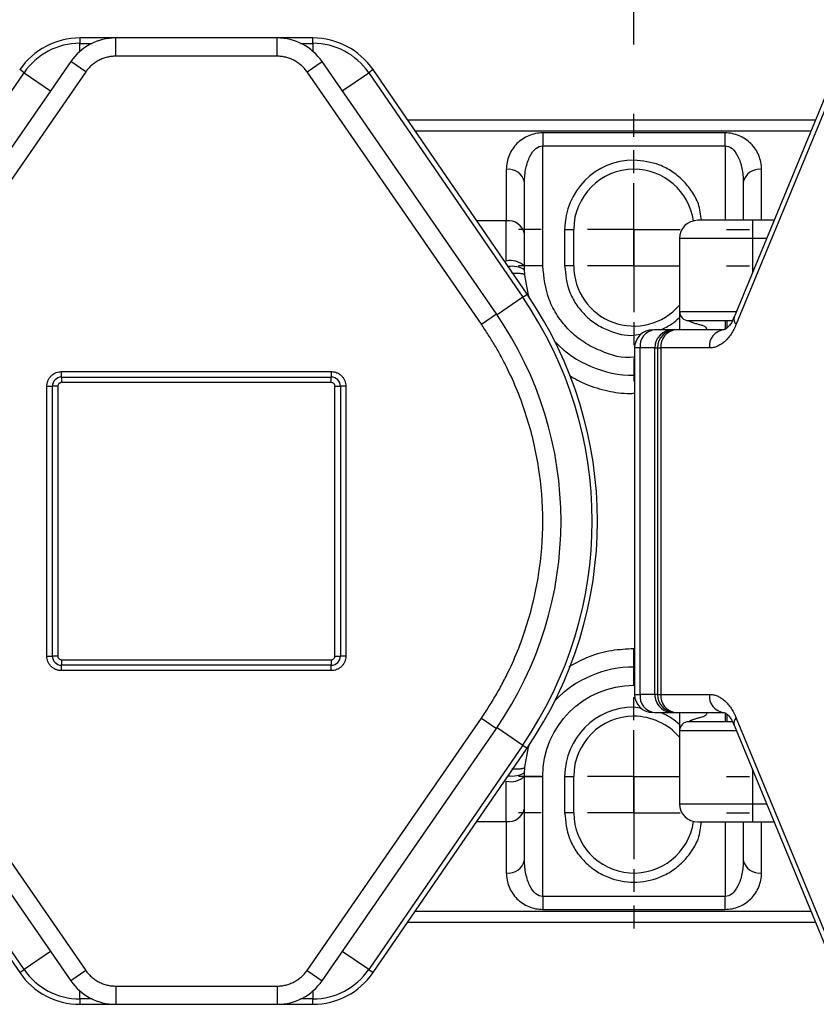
# Model space of a CAD drawing. Header units: millimetres. Extents: x 25 to 1092, y 25 to 838.
# Tile 10 of 81: x 320 to 379, y 280 to 352. Entities that reach past the tile are written whole.
import ezdxf

# ---------------------------------------------------------------- set-up
doc = ezdxf.new("R2010")
doc.units = ezdxf.units.MM
doc.header["$LTSCALE"] = 4
doc.linetypes.add('SLD-Center', pattern=[19.05, 15.24, -1.27, 1.27, -1.27])
doc.linetypes.add('SLD-Solid', pattern=[0])
doc.layers.add('CENTER', color=40, linetype='SLD-Center')
doc.layers.add('DIMENSIONS', color=140, linetype='SLD-Solid', lineweight=25)
doc.styles.add('SLDTEXTSTYLE0', font='VERDANA.TTF')
doc.dimstyles.new('SLDDIMSTYLE8', dxfattribs={"dimtxt": 8.632031, "dimasz": 13.208, "dimexe": 0, "dimexo": 0.0625, "dimgap": 2.158008, "dimtad": 0, "dimtih": 1, "dimtoh": 1, "dimlfac": 0.75, "dimrnd": 1e-09, "dimzin": 4, "dimdsep": 46, "dimtxsty": 'SLDTEXTSTYLE0', "dimsah": 1, "dimcen": 0.09, "dimadec": 0, "dimazin": 1, "dimtfac": 1, "dimtofl": 0, "dimtmove": 0, "dimatfit": 3, "dimfxl": 0, "dimfrac": 2, "dimtolj": 1, "dimtzin": 12, "dimarcsym": 0})

# ---------------------------------------------------------------- blocks, each defined once
blk = doc.blocks.new('_D_23')
at = {"layer": 'DIMENSIONS'}
for p, q in [((365.207, 350.135), (365.207, 411.852)), ((441.207, 350.135), (441.207, 411.852)), ((365.207, 399.152), (377.936, 399.152)), ((389.632, 399.152), (386.733, 399.152)), ((386.733, 399.152), (386.733, 385.432)), ((415.283, 399.152), (418.182, 399.152)), ((418.182, 399.152), (418.182, 385.432)), ((441.207, 399.152), (426.979, 399.152)), ((386.733, 385.432), (389.632, 385.432)), ((418.182, 385.432), (415.283, 385.432))]:
    blk.add_line(p, q, dxfattribs=at)
for points in [[(365.207, 399.152), (378.415, 397.12), (378.415, 401.184)], [(441.207, 399.152), (427.999, 401.184), (427.999, 397.12)]]:
    blk.add_solid(points, dxfattribs=at)
at = {"layer": 'DIMENSIONS', "char_height": 8.4667, "attachment_point": 1, "style": 'SLDTEXTSTYLE0'}
for s, insert in [('57.0', (389.632, 411.838)), ('2.24', (389.632, 396.186))]:
    blk.add_mtext(s, dxfattribs=dict(at, insert=insert))
blk = doc.blocks.new('_D_24')
at = {"layer": 'DIMENSIONS'}
for p, q in [((289.207, 350.135), (289.207, 411.852)), ((365.207, 350.135), (365.207, 411.852)), ((289.207, 399.152), (302.172, 399.152)), ((313.868, 399.152), (310.969, 399.152)), ((310.969, 399.152), (310.969, 385.432)), ((339.519, 399.152), (342.418, 399.152)), ((342.418, 399.152), (342.418, 385.432)), ((365.207, 399.152), (351.215, 399.152)), ((310.969, 385.432), (313.868, 385.432)), ((342.418, 385.432), (339.519, 385.432))]:
    blk.add_line(p, q, dxfattribs=at)
for points in [[(289.207, 399.152), (302.415, 397.12), (302.415, 401.184)], [(365.207, 399.152), (351.999, 401.184), (351.999, 397.12)]]:
    blk.add_solid(points, dxfattribs=at)
at = {"layer": 'DIMENSIONS', "char_height": 8.4667, "attachment_point": 1, "style": 'SLDTEXTSTYLE0'}
for s, insert in [('57.0', (313.868, 411.838)), ('2.24', (313.868, 396.186))]:
    blk.add_mtext(s, dxfattribs=dict(at, insert=insert))
blk = doc.blocks.new('_D_26')
at = {"layer": 'DIMENSIONS'}
for p, q in [((140.541, 334.349), (140.541, 446.374)), ((491.207, 346.245), (491.207, 446.374)), ((140.541, 433.674), (298.581, 433.674)), ((310.277, 433.674), (307.379, 433.674)), ((307.379, 433.674), (307.379, 419.955)), ((343.109, 433.674), (346.008, 433.674)), ((346.008, 433.674), (346.008, 419.955)), ((491.207, 433.674), (354.806, 433.674)), ((307.379, 419.955), (310.277, 419.955)), ((346.008, 419.955), (343.109, 419.955))]:
    blk.add_line(p, q, dxfattribs=at)
for points in [[(140.541, 433.674), (153.749, 431.642), (153.749, 435.706)], [(491.207, 433.674), (477.999, 435.706), (477.999, 431.642)]]:
    blk.add_solid(points, dxfattribs=at)
at = {"layer": 'DIMENSIONS', "char_height": 8.4667, "attachment_point": 1, "style": 'SLDTEXTSTYLE0'}
for s, insert in [('263.0', (310.277, 446.36)), ('10.35', (310.277, 430.709))]:
    blk.add_mtext(s, dxfattribs=dict(at, insert=insert))
blk = doc.blocks.new('SW_CENTERMARKSYMBOL_19')
at = {"layer": 'CENTER', "color": 0}
for p, q in [((0, 6.773), (0, 8.453)), ((0, 0), (0, 3.387)), ((-6.773, 0), (-8.453, 0)), ((0, 0), (-3.387, 0)), ((0, 0), (0, -3.387)), ((0, 0), (3.387, 0)), ((6.773, 0), (8.453, 0)), ((0, -6.773), (0, -8.453))]:
    blk.add_line(p, q, dxfattribs=at)
blk = doc.blocks.new('SW_CENTERMARKSYMBOL_20')
at = {"layer": 'CENTER', "color": 0}
for p, q in [((0, 6.773), (0, 8.453)), ((0, 0), (0, 3.387)), ((-6.773, 0), (-8.453, 0)), ((0, 0), (-3.387, 0)), ((0, 0), (0, -3.387)), ((0, 0), (3.387, 0)), ((6.773, 0), (8.453, 0)), ((0, -6.773), (0, -8.453))]:
    blk.add_line(p, q, dxfattribs=at)
blk = doc.blocks.new('SW_CENTERMARKSYMBOL_21')
at = {"layer": 'CENTER', "color": 0}
for p, q in [((0, 6.773), (0, 8.453)), ((0, 0), (0, 3.387)), ((-6.773, 0), (-8.453, 0)), ((0, 0), (-3.387, 0)), ((0, 0), (0, -3.387)), ((0, 0), (3.387, 0)), ((6.773, 0), (8.453, 0)), ((0, -6.773), (0, -8.453))]:
    blk.add_line(p, q, dxfattribs=at)
blk = doc.blocks.new('SW_CENTERMARKSYMBOL_22')
at = {"layer": 'CENTER', "color": 0}
for p, q in [((0, 6.773), (0, 8.453)), ((0, 0), (0, 3.387)), ((-6.773, 0), (-8.453, 0)), ((0, 0), (-3.387, 0)), ((0, 0), (0, -3.387)), ((0, 0), (3.387, 0)), ((6.773, 0), (8.453, 0)), ((0, -6.773), (0, -8.453))]:
    blk.add_line(p, q, dxfattribs=at)

msp = doc.modelspace()

# ---------------------------------------------------------------- linework, layer by layer
for p, q in [((327.305, 350.602), (324.683, 350.602)), ((324.683, 350.602), (324.683, 350.211)), ((324.683, 349.622), (324.683, 350.211)), ((324.683, 350.211), (325.582, 350.211)), ((327.305, 349.269), (327.305, 350.602)), ((339.109, 350.602), (327.305, 350.602)), ((341.732, 350.602), (339.109, 350.602)), ((339.109, 349.269), (339.109, 350.602)), ((340.833, 350.211), (341.732, 350.211)), ((341.732, 350.211), (341.732, 350.602)), ((341.732, 350.211), (341.732, 349.622)), ((339.109, 349.269), (327.305, 349.269)), ((324.015, 348.876), (311.268, 330.427)), ((325.112, 348.118), (324.015, 348.876)), ((341.303, 348.118), (342.4, 348.876)), ((355.147, 330.427), (342.4, 348.876)), ((380.142, 348.626), (372.528, 330.178)), ((325.112, 348.118), (312.365, 329.669)), ((314.638, 339.364), (320.607, 348.065)), ((320.607, 348.065), (320.285, 348.286)), ((320.607, 348.065), (322.539, 346.739)), ((354.05, 329.669), (341.303, 348.118)), ((343.876, 346.739), (345.808, 348.065)), ((346.13, 348.286), (345.808, 348.065)), ((345.808, 348.065), (357.074, 331.641)), ((357.396, 331.862), (346.13, 348.286)), ((380.305, 348.118), (372.692, 329.669)), ((378.481, 344.602), (348.657, 344.602)), ((349.192, 343.821), (378.159, 343.821)), ((371.874, 343.659), (358.541, 343.659)), ((358.541, 343.659), (358.541, 342.716)), ((371.874, 342.716), (371.874, 343.659)), ((358.541, 333.935), (358.541, 342.716)), ((358.541, 342.716), (371.874, 342.716)), ((371.874, 342.716), (371.874, 337.269)), ((365.207, 341.002), (365.207, 341.669)), ((355.874, 340.992), (355.874, 337.221)), ((374.541, 337.269), (374.541, 340.992)), ((357.207, 336.278), (357.207, 340.05)), ((373.207, 340.05), (373.207, 337.269)), ((355.874, 337.221), (353.72, 337.221)), ((355.874, 334.292), (355.874, 337.221)), ((373.874, 337.269), (373.874, 335.935)), ((375.455, 337.269), (373.874, 337.269)), ((357.207, 335.811), (357.207, 336.278)), ((360.141, 336.602), (360.141, 333.935)), ((360.141, 336.602), (360.807, 336.602)), ((360.807, 333.935), (360.807, 336.602)), ((373.874, 335.935), (368.541, 335.935)), ((368.541, 335.935), (368.541, 330.602)), ((373.874, 335.935), (373.874, 333.438)), ((374.905, 335.935), (373.874, 335.935)), ((358.541, 333.935), (357.207, 333.935)), ((360.807, 333.935), (360.141, 333.935)), ((357.074, 331.641), (355.197, 330.354)), ((357.074, 331.641), (357.396, 331.862)), ((368.541, 330.602), (372.704, 330.602)), ((354.05, 329.669), (355.147, 330.427)), ((371.874, 329.935), (371.874, 329.296)), ((372.006, 329.935), (372.006, 329.387)), ((372.523, 330.164), (372.528, 330.176)), ((368.052, 329.269), (366.721, 329.269)), ((368.256, 329.269), (368.052, 329.269)), ((371.792, 329.269), (368.256, 329.269)), ((365.255, 327.935), (365.255, 302.602)), ((365.651, 327.935), (365.255, 327.935)), ((366.731, 327.935), (365.651, 327.935)), ((365.651, 327.935), (365.651, 302.602)), ((366.731, 302.602), (366.731, 327.935)), ((366.731, 327.935), (366.923, 327.935)), ((366.923, 327.935), (367.187, 327.935)), ((366.923, 327.935), (366.923, 302.602)), ((367.187, 327.935), (367.187, 302.602)), ((370.723, 327.935), (367.187, 327.935)), ((323.341, 326.202), (343.074, 326.202)), ((323.341, 325.802), (323.341, 326.202)), ((343.074, 326.202), (343.074, 325.802)), ((323.341, 325.802), (343.074, 325.802)), ((323.341, 325.802), (323.341, 325.402)), ((343.074, 325.402), (343.074, 325.802)), ((322.274, 305.402), (322.274, 325.135)), ((322.274, 325.135), (322.674, 325.135)), ((322.674, 305.402), (322.674, 325.135)), ((323.074, 325.135), (322.674, 325.135)), ((323.074, 325.135), (323.074, 305.402)), ((343.074, 325.402), (323.341, 325.402)), ((343.341, 325.135), (343.741, 325.135)), ((343.341, 305.402), (343.341, 325.135)), ((343.741, 325.135), (343.741, 305.402)), ((344.141, 325.135), (343.741, 325.135)), ((344.141, 325.135), (344.141, 305.402)), ((322.274, 305.402), (322.674, 305.402)), ((323.074, 305.402), (322.674, 305.402)), ((343.341, 305.402), (343.741, 305.402)), ((344.141, 305.402), (343.741, 305.402)), ((365.207, 304.602), (365.207, 305.935)), ((323.341, 305.135), (323.341, 304.735)), ((323.341, 305.135), (343.074, 305.135)), ((323.341, 304.335), (323.341, 304.735)), ((343.074, 304.735), (323.341, 304.735)), ((343.074, 305.135), (343.074, 304.735)), ((343.074, 304.335), (343.074, 304.735)), ((365.207, 303.269), (365.207, 304.602)), ((343.074, 304.335), (323.341, 304.335)), ((365.255, 302.602), (365.651, 302.602)), ((366.731, 302.602), (365.651, 302.602)), ((366.923, 302.602), (366.731, 302.602)), ((366.923, 302.602), (367.187, 302.602)), ((367.187, 302.602), (370.723, 302.602)), ((365.207, 301.002), (365.207, 301.669)), ((365.788, 301.558), (365.207, 301.669)), ((366.721, 301.269), (368.052, 301.269)), ((368.052, 301.269), (368.256, 301.269)), ((368.256, 301.269), (371.792, 301.269)), ((371.874, 301.239), (371.874, 300.602)), ((372.006, 301.148), (372.006, 300.602)), ((312.365, 300.868), (325.112, 282.419)), ((341.303, 282.419), (354.05, 300.868)), ((354.05, 300.868), (355.147, 300.11)), ((372.528, 300.359), (380.142, 281.911)), ((372.692, 300.868), (380.305, 282.419)), ((311.268, 300.11), (324.015, 281.661)), ((342.4, 281.661), (355.147, 300.11)), ((355.197, 300.184), (357.074, 298.896)), ((368.541, 299.935), (368.541, 294.602)), ((372.704, 299.935), (368.541, 299.935)), ((357.074, 298.896), (345.808, 282.472)), ((357.074, 298.896), (357.396, 298.675)), ((346.13, 282.252), (357.396, 298.675)), ((373.874, 297.099), (373.874, 294.602)), ((355.874, 293.316), (355.874, 296.245)), ((357.207, 296.602), (358.541, 296.602)), ((358.541, 287.821), (358.541, 296.602)), ((360.141, 296.602), (360.141, 293.935)), ((360.141, 296.602), (360.807, 296.602)), ((360.807, 293.935), (360.807, 296.602)), ((357.207, 294.259), (357.207, 294.726)), ((368.541, 294.602), (373.874, 294.602)), ((373.874, 294.602), (373.874, 293.269)), ((373.874, 294.602), (374.905, 294.602)), ((357.207, 290.487), (357.207, 294.259)), ((360.807, 293.935), (360.141, 293.935)), ((353.72, 293.316), (355.874, 293.316)), ((355.874, 293.316), (355.874, 289.545)), ((371.874, 293.269), (371.874, 287.821)), ((373.207, 293.269), (373.207, 290.487)), ((373.874, 293.269), (375.455, 293.269)), ((374.541, 289.545), (374.541, 293.269)), ((314.316, 290.952), (320.285, 282.252)), ((320.607, 282.472), (314.638, 291.173)), ((358.541, 287.821), (358.541, 286.878)), ((371.874, 287.821), (358.541, 287.821)), ((371.874, 286.878), (371.874, 287.821)), ((378.159, 286.716), (349.192, 286.716)), ((358.541, 286.878), (371.874, 286.878)), ((348.657, 285.935), (378.481, 285.935)), ((322.539, 283.798), (320.607, 282.472)), ((345.808, 282.472), (343.876, 283.798)), ((320.285, 282.252), (320.607, 282.472)), ((325.112, 282.419), (324.015, 281.661)), ((341.303, 282.419), (342.4, 281.661)), ((345.808, 282.472), (346.13, 282.252)), ((324.683, 280.326), (324.683, 280.915)), ((327.305, 281.269), (339.109, 281.269)), ((327.305, 281.269), (327.305, 279.935)), ((339.109, 281.269), (339.109, 279.935)), ((341.732, 280.915), (341.732, 280.326)), ((324.683, 280.326), (324.683, 279.935)), ((325.582, 280.326), (324.683, 280.326)), ((341.732, 280.326), (340.833, 280.326)), ((341.732, 279.935), (341.732, 280.326)), ((324.683, 279.935), (327.305, 279.935)), ((327.305, 279.935), (339.109, 279.935)), ((339.109, 279.935), (341.732, 279.935))]:
    msp.add_line(p, q)
at = {"flags": 128}
for points in [[(357.541, 331.649), (357.496, 331.806), (357.235, 333.268)], [(372.689, 329.662), (372.689, 329.663), (372.69, 329.664), (372.69, 329.665), (372.69, 329.666), (372.691, 329.667), (372.691, 329.667), (372.691, 329.668), (372.692, 329.669)], [(372.692, 300.868), (372.691, 300.869), (372.691, 300.87), (372.691, 300.871), (372.69, 300.871), (372.69, 300.872), (372.69, 300.873), (372.689, 300.874), (372.689, 300.875)], [(357.235, 297.269), (357.496, 298.731), (357.541, 298.888)]]:
    msp.add_lwpolyline(points, dxfattribs=at)
for centre, radius, start, end in [((324.683, 345.269), 5.333, 90, 145.54991), ((324.683, 345.269), 4.943, 90, 145.54991), ((327.305, 346.602), 4, 90, 145.35851), ((339.109, 346.602), 4, 34.64149, 90), ((341.732, 345.269), 5.333, 34.45009, 90), ((341.732, 345.269), 4.943, 34.45009, 90), ((356.041, 339.814), 1.19, 11.42175, 98.04947), ((365.207, 336.602), 4.4, 90, 180), ((365.207, 336.602), 4.4, 8.22753, 90), ((374.374, 339.814), 1.19, 81.95053, 168.57825), ((356.041, 336.043), 1.19, 11.42175, 98.04947), ((369.874, 335.935), 1.333, 90, 180), ((356.183, 332.78), 1.544, 48.45819, 101.56129), ((356.308, 332.188), 1.721, 58.30266, 99.9848), ((365.207, 333.935), 4.4, 180, 319.25095), ((333.207, 315.269), 28.943, 325.54991, 34.45009), ((333.207, 315.269), 29.333, 325.54991, 34.45009), ((369.207, 330.602), 0.667, 180, 270), ((333.207, 315.269), 26.667, 325.35851, 34.64149), ((373.026, 330.052), 0.515, 167.47696, 229.17073), ((373.025, 330.056), 0.511, 166.25349, 229.31488), ((366.589, 327.935), 1.333, 90, 180), ((366.869, 328.054), 1.223, 96.96173, 185.57845), ((368.256, 327.935), 1.333, 90.01229, 180.01228), ((368.404, 328.054), 1.223, 96.96173, 185.57845), ((371.94, 328.054), 1.223, 96.96173, 185.57845), ((365.207, 333.935), 8, 223.90745, 270), ((323.341, 325.135), 0.667, 90, 180), ((343.074, 325.135), 0.667, 0, 90), ((323.341, 305.402), 0.667, 180, 270), ((343.074, 305.402), 0.667, 270, 0), ((365.207, 296.602), 8, 90, 136.09255), ((366.589, 302.602), 1.333, 180, 270), ((366.869, 302.483), 1.223, 174.42155, 263.03827), ((368.256, 302.602), 1.333, 179.98772, 269.98771), ((368.404, 302.483), 1.223, 174.42155, 263.03827), ((371.94, 302.483), 1.223, 174.42155, 263.03827), ((365.207, 296.602), 4.4, 90, 180), ((365.207, 296.602), 4.4, 40.74905, 90), ((369.207, 299.935), 0.667, 90, 180), ((373.025, 300.485), 0.514, 130.8048, 192.69675), ((373.025, 300.481), 0.511, 130.68511, 193.74652), ((356.308, 298.349), 1.721, 260.0152, 301.69734), ((356.183, 297.757), 1.544, 258.43871, 311.54181), ((369.874, 294.602), 1.333, 180, 270), ((356.041, 294.494), 1.19, 261.95053, 348.57825), ((365.207, 293.935), 4.4, 180, 351.77247), ((356.041, 290.723), 1.19, 261.95053, 348.57825), ((374.374, 290.723), 1.19, 191.42175, 278.04947), ((324.683, 285.269), 4.943, 214.45009, 270), ((341.732, 285.269), 4.943, 270, 325.54991), ((324.683, 285.269), 5.333, 214.45009, 270), ((327.305, 283.935), 4, 214.64149, 270), ((339.109, 283.935), 4, 270, 325.35851), ((341.732, 285.269), 5.333, 270, 325.54991)]:
    msp.add_arc(centre, radius, start, end)
for centre, start_param, end_param in [((368.052, 327.935), 0, 1.570796), ((368.052, 302.602), 1.570796, 3.141593)]:
    msp.add_ellipse(centre, major_axis=(0, 1.333), ratio=0.990341, start_param=start_param, end_param=end_param)
for points, knots in [([(327.305, 349.269), (327.253, 349.268), (327.147, 349.266), (326.989, 349.251), (326.832, 349.228), (326.622, 349.183), (326.362, 349.104), (326.064, 348.969), (325.783, 348.8), (325.529, 348.599), (325.301, 348.373), (325.175, 348.203), (325.112, 348.118)], [0, 0, 0, 0, 0.061656, 0.123126, 0.18463, 0.246385, 0.373086, 0.500054, 0.626754, 0.753722, 0.876795, 1, 1, 1, 1]), ([(341.303, 348.118), (341.272, 348.161), (341.211, 348.247), (341.109, 348.368), (341, 348.484), (340.844, 348.632), (340.631, 348.8), (340.351, 348.969), (340.052, 349.104), (339.742, 349.198), (339.426, 349.258), (339.215, 349.265), (339.109, 349.269)], [0, 0, 0, 0, 0.061656, 0.123126, 0.18463, 0.246385, 0.373086, 0.500054, 0.626754, 0.753722, 0.876795, 1, 1, 1, 1]), ([(358.541, 343.659), (358.191, 343.659), (357.843, 343.59), (357.198, 343.322), (356.902, 343.125), (356.408, 342.631), (356.211, 342.335), (355.943, 341.69), (355.874, 341.342), (355.874, 340.992)], [0, 0, 0, 0, 0.25, 0.25, 0.5, 0.5, 0.75, 0.75, 1, 1, 1, 1]), ([(374.541, 340.992), (374.541, 341.342), (374.471, 341.69), (374.204, 342.335), (374.006, 342.631), (373.513, 343.125), (373.217, 343.322), (372.572, 343.59), (372.223, 343.659), (371.874, 343.659)], [0, 0, 0, 0, 0.25, 0.25, 0.5, 0.5, 0.75, 0.75, 1, 1, 1, 1]), ([(357.207, 340.05), (357.207, 340.399), (357.242, 340.748), (357.376, 341.393), (357.474, 341.688), (357.721, 342.182), (357.869, 342.38), (358.192, 342.647), (358.366, 342.716), (358.541, 342.716)], [0, 0, 0, 0, 0.25, 0.25, 0.5, 0.5, 0.75, 0.75, 1, 1, 1, 1]), ([(371.874, 342.716), (372.049, 342.716), (372.223, 342.647), (372.545, 342.38), (372.693, 342.182), (372.94, 341.688), (373.039, 341.393), (373.173, 340.748), (373.207, 340.399), (373.207, 340.05)], [0, 0, 0, 0, 0.25, 0.25, 0.5, 0.5, 0.75, 0.75, 1, 1, 1, 1]), ([(370.147, 337.269), (370.098, 337.677), (370.009, 338.426), (369.466, 339.398), (368.817, 340.211), (368.004, 340.865), (366.825, 341.497), (365.845, 341.601), (365.207, 341.669)], [0, 0, 0, 0, 0.168263, 0.309234, 0.453196, 0.597158, 0.738128, 1, 1, 1, 1]), ([(357.235, 333.268), (357.233, 333.274), (357.23, 333.286), (357.211, 333.302), (357.184, 333.316), (357.152, 333.327), (357.115, 333.338), (357.077, 333.346), (357.039, 333.354), (357.002, 333.36), (356.935, 333.369), (356.825, 333.379), (356.658, 333.386), (356.475, 333.388), (356.344, 333.385), (356.279, 333.383)], [0, 0, 0, 0, 0.076679, 0.148099, 0.214259, 0.27516, 0.3308, 0.38118, 0.426297, 0.466152, 0.500743, 0.630038, 0.756311, 0.879613, 1, 1, 1, 1]), ([(365.255, 327.278), (365.239, 327.275), (364.406, 327.113), (363.074, 327.553), (361.527, 328.314), (360.458, 329.189), (359.598, 330.254), (358.767, 331.807), (358.63, 333.097), (358.541, 333.935)], [0, 0, 0, 0, 0.004654, 0.242996, 0.3713, 0.502327, 0.633354, 0.761657, 1, 1, 1, 1]), ([(360.141, 333.935), (360.208, 333.298), (360.312, 332.318), (360.944, 331.137), (361.598, 330.328), (362.41, 329.666), (363.587, 329.073), (364.789, 328.745), (365.607, 328.936), (365.806, 328.983)], [0, 0, 0, 0, 0.222376, 0.342085, 0.464334, 0.586584, 0.706293, 0.928669, 1, 1, 1, 1]), ([(368.541, 330.602), (368.541, 330.602), (368.541, 330.568), (368.541, 330.519), (368.541, 330.502), (368.541, 330.435), (368.541, 330.386), (368.541, 330.097), (368.541, 329.884), (368.541, 329.269)], [0, 0, 0, 0, 0.25, 0.25, 0.5, 0.5, 0.75, 0.75, 1, 1, 1, 1]), ([(367.158, 329.269), (367.441, 329.396), (367.947, 329.622), (368.36, 329.989), (368.541, 330.15)], [0, 0, 0, 0, 0.561677, 1, 1, 1, 1]), ([(369.207, 329.935), (369.27, 329.935), (369.367, 329.935), (369.948, 329.935), (370.549, 329.935), (371.298, 329.935), (371.927, 329.935), (372.328, 329.935), (372.415, 329.935)], [0, 0, 0, 0, 0.300548, 0.464012, 0.627599, 0.791063, 0.95465, 1, 1, 1, 1]), ([(370.541, 329.269), (370.54, 329.291), (370.537, 329.333), (370.518, 329.391), (370.481, 329.445), (370.417, 329.493), (370.296, 329.552), (370.15, 329.595), (369.997, 329.637), (369.866, 329.67), (369.731, 329.707), (369.606, 329.747), (369.5, 329.784), (369.396, 329.827), (369.297, 329.876), (369.22, 329.925), (369.212, 329.932), (369.207, 329.935)], [0, 0, 0, 0, 0.036192, 0.069049, 0.100579, 0.144258, 0.200533, 0.325343, 0.395285, 0.466108, 0.549608, 0.629946, 0.691129, 0.745923, 0.83607, 0.917994, 1, 1, 1, 1]), ([(372.522, 330.178), (372.491, 330.101), (372.405, 329.887), (372.236, 329.624), (372.046, 329.403), (371.888, 329.292), (371.816, 329.268), (371.799, 329.271), (371.793, 329.271)], [0, 0, 0, 0, 0.100055, 0.278847, 0.459658, 0.647446, 0.855413, 1, 1, 1, 1]), ([(354.05, 300.868), (354.148, 301.013), (354.346, 301.302), (354.63, 301.743), (354.906, 302.19), (355.172, 302.642), (355.429, 303.1), (355.676, 303.563), (356.122, 304.44), (356.714, 305.758), (357.366, 307.562), (357.883, 309.426), (358.387, 311.99), (358.643, 315.269), (358.387, 318.547), (357.884, 321.111), (357.366, 322.974), (356.714, 324.779), (356.068, 326.216), (355.495, 327.323), (355.043, 328.123), (354.564, 328.907), (354.221, 329.415), (354.05, 329.669)], [0, 0, 0, 0, 0.017161, 0.034305, 0.051439, 0.06857, 0.085705, 0.102853, 0.120019, 0.182108, 0.244219, 0.307793, 0.37139, 0.500002, 0.628614, 0.692188, 0.755785, 0.817874, 0.879985, 0.910004, 0.939987, 0.969972, 1, 1, 1, 1]), ([(372.689, 329.662), (372.661, 329.598), (372.606, 329.469), (372.515, 329.286), (372.418, 329.113), (372.278, 328.891), (372.087, 328.639), (371.836, 328.385), (371.568, 328.183), (371.29, 328.041), (371.007, 327.951), (370.818, 327.941), (370.723, 327.935)], [0, 0, 0, 0, 0.0616722, 0.1231475, 0.1846448, 0.2463831, 0.3731296, 0.5000539, 0.6268003, 0.7537247, 0.8768182, 1, 1, 1, 1]), ([(322.274, 325.135), (322.275, 325.169), (322.277, 325.236), (322.291, 325.335), (322.315, 325.433), (322.36, 325.565), (322.442, 325.725), (322.581, 325.894), (322.751, 326.033), (322.94, 326.131), (323.139, 326.191), (323.274, 326.198), (323.341, 326.202)], [0, 0, 0, 0, 0.060243, 0.119999, 0.179808, 0.240207, 0.369955, 0.500129, 0.629877, 0.760052, 0.879922, 1, 1, 1, 1]), ([(343.074, 326.202), (343.108, 326.201), (343.175, 326.199), (343.274, 326.185), (343.372, 326.161), (343.504, 326.116), (343.664, 326.033), (343.833, 325.895), (343.972, 325.725), (344.069, 325.536), (344.13, 325.336), (344.137, 325.202), (344.141, 325.135)], [0, 0, 0, 0, 0.060243, 0.119999, 0.179808, 0.240207, 0.369955, 0.500129, 0.629877, 0.760052, 0.879922, 1, 1, 1, 1]), ([(360.474, 325.922), (360.874, 325.695), (361.762, 325.191), (363.264, 324.778), (364.474, 324.576), (365.13, 324.618), (365.255, 324.627)], [0, 0, 0, 0, 0.274095, 0.607714, 0.925162, 1, 1, 1, 1]), ([(323.341, 325.402), (323.323, 325.401), (323.288, 325.399), (323.238, 325.384), (323.192, 325.359), (323.138, 325.314), (323.084, 325.241), (323.077, 325.17), (323.074, 325.135)], [0, 0, 0, 0, 0.1272, 0.249746, 0.3727, 0.501075, 0.749743, 1, 1, 1, 1]), ([(343.341, 325.135), (343.34, 325.153), (343.338, 325.188), (343.323, 325.238), (343.298, 325.284), (343.253, 325.338), (343.179, 325.391), (343.109, 325.398), (343.074, 325.402)], [0, 0, 0, 0, 0.1272, 0.249746, 0.3727, 0.501075, 0.749743, 1, 1, 1, 1]), ([(323.341, 304.335), (323.307, 304.336), (323.24, 304.338), (323.141, 304.352), (323.043, 304.376), (322.911, 304.421), (322.751, 304.504), (322.581, 304.642), (322.442, 304.812), (322.345, 305.001), (322.285, 305.201), (322.278, 305.335), (322.274, 305.402)], [0, 0, 0, 0, 0.060243, 0.119999, 0.179808, 0.240207, 0.369955, 0.500129, 0.629877, 0.760052, 0.879922, 1, 1, 1, 1]), ([(323.074, 305.402), (323.075, 305.384), (323.077, 305.349), (323.092, 305.299), (323.117, 305.253), (323.162, 305.2), (323.235, 305.146), (323.305, 305.139), (323.341, 305.135)], [0, 0, 0, 0, 0.1272, 0.249746, 0.3727, 0.501075, 0.749743, 1, 1, 1, 1]), ([(344.141, 305.402), (344.14, 305.368), (344.138, 305.301), (344.123, 305.202), (344.1, 305.104), (344.055, 304.972), (343.972, 304.812), (343.833, 304.643), (343.664, 304.504), (343.474, 304.407), (343.275, 304.346), (343.141, 304.339), (343.074, 304.335)], [0, 0, 0, 0, 0.060243, 0.119999, 0.179808, 0.240207, 0.369955, 0.500129, 0.629877, 0.760052, 0.879922, 1, 1, 1, 1]), ([(343.074, 305.135), (343.092, 305.136), (343.127, 305.138), (343.177, 305.153), (343.223, 305.178), (343.276, 305.223), (343.33, 305.296), (343.337, 305.367), (343.341, 305.402)], [0, 0, 0, 0, 0.1272, 0.249746, 0.3727, 0.501075, 0.749743, 1, 1, 1, 1]), ([(365.207, 305.935), (364.665, 305.907), (363.551, 305.848), (361.925, 305.408), (360.933, 304.877), (360.446, 304.617)], [0, 0, 0, 0, 0.32578, 0.668992, 1, 1, 1, 1]), ([(370.723, 302.602), (370.77, 302.601), (370.865, 302.598), (371.007, 302.576), (371.147, 302.541), (371.335, 302.474), (371.568, 302.354), (371.836, 302.153), (372.087, 301.899), (372.315, 301.597), (372.519, 301.257), (372.632, 301.002), (372.689, 300.875)], [0, 0, 0, 0, 0.0616722, 0.1231475, 0.1846448, 0.2463831, 0.3731296, 0.5000539, 0.6268003, 0.7537247, 0.8768182, 1, 1, 1, 1]), ([(368.541, 300.387), (368.36, 300.548), (367.947, 300.915), (367.441, 301.141), (367.158, 301.269)], [0, 0, 0, 0, 0.438323, 1, 1, 1, 1]), ([(368.541, 301.269), (368.541, 300.653), (368.541, 300.44), (368.541, 300.151), (368.541, 300.102), (368.541, 300.035), (368.541, 300.018), (368.541, 299.969), (368.541, 299.935), (368.541, 299.935)], [0, 0, 0, 0, 0.25, 0.25, 0.5, 0.5, 0.75, 0.75, 1, 1, 1, 1]), ([(369.207, 300.602), (369.208, 300.603), (369.21, 300.604), (369.228, 300.615), (369.256, 300.632), (369.295, 300.654), (369.345, 300.68), (369.406, 300.708), (369.479, 300.739), (369.562, 300.771), (369.656, 300.804), (369.761, 300.837), (369.914, 300.88), (370.084, 300.926), (370.236, 300.973), (370.343, 301.006), (370.422, 301.048), (370.49, 301.109), (370.534, 301.185), (370.538, 301.24), (370.541, 301.269)], [0, 0, 0, 0, 0.038908, 0.077215, 0.115938, 0.156059, 0.198466, 0.243912, 0.293011, 0.346249, 0.404011, 0.466596, 0.534238, 0.671945, 0.760787, 0.80078, 0.858701, 0.908446, 0.953889, 1, 1, 1, 1]), ([(371.792, 301.266), (371.798, 301.267), (371.817, 301.269), (371.895, 301.244), (372.084, 301.101), (372.303, 300.816), (372.462, 300.552), (372.525, 300.367), (372.525, 300.367)], [0, 0, 0, 0, 0.129354, 0.379699, 0.576613, 0.773626, 0.999741, 1, 1, 1, 1]), ([(372.404, 300.602), (372.321, 300.602), (371.923, 300.602), (371.298, 300.602), (370.55, 300.602), (369.948, 300.602), (369.367, 300.602), (369.27, 300.602), (369.207, 300.602)], [0, 0, 0, 0, 0.043502, 0.207282, 0.371186, 0.534966, 0.69887, 1, 1, 1, 1]), ([(356.279, 297.154), (356.322, 297.153), (356.41, 297.15), (356.535, 297.15), (356.655, 297.151), (356.769, 297.156), (356.874, 297.163), (356.968, 297.172), (357.057, 297.186), (357.142, 297.205), (357.216, 297.232), (357.228, 297.256), (357.235, 297.269)], [0, 0, 0, 0, 0.079989, 0.161268, 0.243858, 0.327775, 0.413034, 0.499647, 0.584844, 0.696659, 0.835056, 1, 1, 1, 1]), ([(360.141, 293.935), (360.208, 293.298), (360.312, 292.317), (360.944, 291.138), (361.598, 290.327), (362.41, 289.669), (363.589, 289.057), (365.207, 288.746), (366.825, 289.057), (368.004, 289.669), (368.817, 290.327), (369.466, 291.139), (370.009, 292.111), (370.098, 292.861), (370.147, 293.269)], [0, 0, 0, 0, 0.125082, 0.192415, 0.261178, 0.32994, 0.397274, 0.522356, 0.647437, 0.714771, 0.783534, 0.852296, 0.91963, 1, 1, 1, 1]), ([(358.541, 287.821), (358.366, 287.821), (358.192, 287.89), (357.869, 288.157), (357.721, 288.355), (357.474, 288.849), (357.376, 289.145), (357.242, 289.789), (357.207, 290.138), (357.207, 290.487)], [0, 0, 0, 0, 0.25, 0.25, 0.5, 0.5, 0.75, 0.75, 1, 1, 1, 1]), ([(373.207, 290.487), (373.207, 290.138), (373.173, 289.789), (373.039, 289.145), (372.94, 288.849), (372.693, 288.355), (372.545, 288.157), (372.223, 287.89), (372.049, 287.821), (371.874, 287.821)], [0, 0, 0, 0, 0.25, 0.25, 0.5, 0.5, 0.75, 0.75, 1, 1, 1, 1]), ([(355.874, 289.545), (355.874, 289.196), (355.943, 288.847), (356.211, 288.202), (356.408, 287.906), (356.902, 287.412), (357.198, 287.215), (357.843, 286.947), (358.191, 286.878), (358.541, 286.878)], [0, 0, 0, 0, 0.25, 0.25, 0.5, 0.5, 0.75, 0.75, 1, 1, 1, 1]), ([(371.874, 286.878), (372.223, 286.878), (372.572, 286.947), (373.217, 287.215), (373.513, 287.412), (374.006, 287.906), (374.204, 288.202), (374.471, 288.847), (374.541, 289.196), (374.541, 289.545)], [0, 0, 0, 0, 0.25, 0.25, 0.5, 0.5, 0.75, 0.75, 1, 1, 1, 1]), ([(325.112, 282.419), (325.142, 282.376), (325.204, 282.29), (325.306, 282.169), (325.414, 282.053), (325.57, 281.905), (325.783, 281.737), (326.063, 281.568), (326.362, 281.434), (326.672, 281.339), (326.988, 281.279), (327.2, 281.272), (327.305, 281.269)], [0, 0, 0, 0, 0.061656, 0.123126, 0.18463, 0.246385, 0.373086, 0.500054, 0.626754, 0.753722, 0.876795, 1, 1, 1, 1]), ([(339.109, 281.269), (339.162, 281.269), (339.268, 281.271), (339.426, 281.286), (339.583, 281.309), (339.793, 281.354), (340.052, 281.434), (340.351, 281.568), (340.631, 281.737), (340.885, 281.938), (341.114, 282.164), (341.24, 282.334), (341.303, 282.419)], [0, 0, 0, 0, 0.061656, 0.123126, 0.18463, 0.246385, 0.373086, 0.500054, 0.626754, 0.753722, 0.876795, 1, 1, 1, 1])]:
    msp.add_open_spline(points, degree=3, knots=knots)
for points in [[(365.207, 341.669), (362.411, 341.669), (360.141, 339.398), (360.141, 336.602)], [(373.874, 337.269), (371.666, 337.269), (369.874, 337.269), (369.874, 337.269)], [(357.207, 333.935), (357.207, 334.821), (357.207, 335.628), (357.207, 336.278)], [(357.212, 333.653), (357.209, 333.748), (357.207, 333.842), (357.207, 333.935)], [(357.235, 333.268), (357.225, 333.395), (357.217, 333.523), (357.212, 333.653)], [(358.541, 296.602), (358.541, 300.281), (361.528, 303.269), (365.207, 303.269)], [(365.207, 301.669), (362.411, 301.669), (360.141, 299.398), (360.141, 296.602)], [(357.207, 296.602), (357.207, 296.695), (357.209, 296.789), (357.212, 296.884)], [(357.212, 296.884), (357.217, 297.015), (357.225, 297.143), (357.235, 297.269)], [(357.207, 294.259), (357.207, 294.909), (357.207, 295.716), (357.207, 296.602)], [(369.874, 293.269), (369.874, 293.269), (371.666, 293.269), (373.874, 293.269)]]:
    msp.add_open_spline(points, degree=3)

# ---------------------------------------------------------------- block references
at = {"layer": 'CENTER'}
for name, p in [('SW_CENTERMARKSYMBOL_19', (365.207, 336.602)), ('SW_CENTERMARKSYMBOL_20', (365.207, 333.935)), ('SW_CENTERMARKSYMBOL_21', (365.207, 296.602)), ('SW_CENTERMARKSYMBOL_22', (365.207, 293.935))]:
    msp.add_blockref(name, p, dxfattribs=at)

# ---------------------------------------------------------------- dimensions: what is measured, and where the dimension line sits
at = {"layer": 'DIMENSIONS'}
dim = msp.add_linear_dim(base=(491.207, 433.674), p1=(140.541, 329.269), p2=(491.207, 341.165), angle=0, dimstyle='SLDDIMSTYLE8', dxfattribs=at)
dim.commit()
dim.dimension.update_dxf_attribs({"geometry": '_D_26', "text_midpoint": (326.693, 433.674), "dimtype": 160})
for base, p1, p2, picture, middle in [((289.207, 399.152), (365.207, 345.055), (289.207, 345.055), '_D_24', (326.693, 399.152)), ((365.207, 399.152), (441.207, 345.055), (365.207, 345.055), '_D_23', (402.457, 399.152))]:
    dim = msp.add_linear_dim(base=base, p1=p1, p2=p2, dimstyle='SLDDIMSTYLE8', dxfattribs=at)
    dim.commit()
    dim.dimension.update_dxf_attribs({"geometry": picture, "text_midpoint": middle, "dimtype": 160})

doc.saveas('drawing.dxf')
